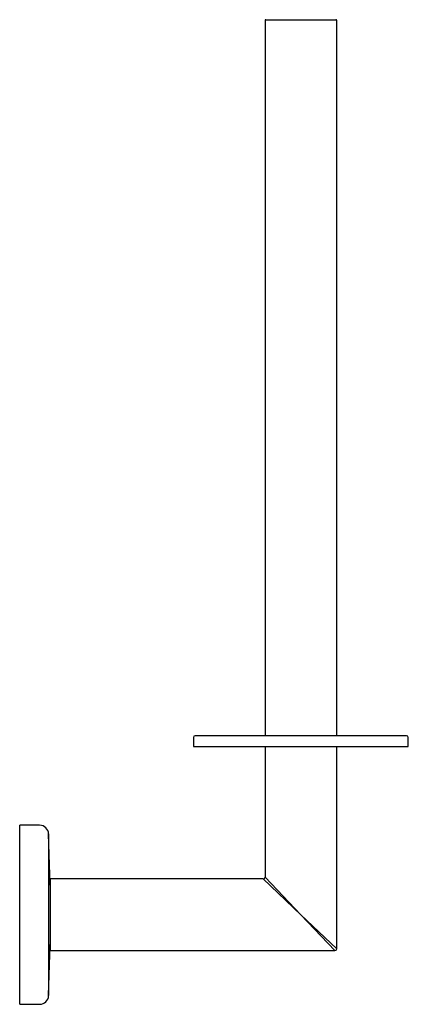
# Model space of a CAD drawing. Header units: millimetres. Extents: x 4024.012 to 4024.12, y 2177.279 to 2177.554.
import ezdxf

# ---------------------------------------------------------------- set-up
doc = ezdxf.new("R2010")
doc.units = ezdxf.units.MM
doc.layers.add('SANINDUSA', color=3, linetype='Continuous')

msp = doc.modelspace()

# ---------------------------------------------------------------- linework, layer by layer
at = {"layer": 'SANINDUSA'}
for p, q in [((4024.08018, 2177.55378), (4024.08018, 2177.35398)), ((4024.08038, 2177.55398), (4024.09998, 2177.55398)), ((4024.10018, 2177.35398), (4024.10018, 2177.55378)), ((4024.11968, 2177.35398), (4024.06068, 2177.35398)), ((4024.06018, 2177.35348), (4024.06018, 2177.35098)), ((4024.12018, 2177.35098), (4024.12018, 2177.35348)), ((4024.06018, 2177.35098), (4024.12018, 2177.35098)), ((4024.08018, 2177.35098), (4024.08018, 2177.31448)), ((4024.10018, 2177.29448), (4024.10018, 2177.35098)), ((4024.01725, 2177.32898), (4024.01168, 2177.32898)), ((4024.01168, 2177.27898), (4024.01168, 2177.32898)), ((4024.02018, 2177.31223), (4024.01975, 2177.32655)), ((4024.01975, 2177.32655), (4024.01975, 2177.28141)), ((4024.07968, 2177.31398), (4024.02018, 2177.31398)), ((4024.02018, 2177.31398), (4024.02018, 2177.29398)), ((4024.09018, 2177.30398), (4024.07968, 2177.31398)), ((4024.08018, 2177.31448), (4024.09018, 2177.30398)), ((4024.09968, 2177.29398), (4024.09018, 2177.30398)), ((4024.09018, 2177.30398), (4024.10018, 2177.29448)), ((4024.01975, 2177.28141), (4024.02018, 2177.29573)), ((4024.02018, 2177.29398), (4024.09968, 2177.29398)), ((4024.01168, 2177.27898), (4024.01725, 2177.27898))]:
    msp.add_line(p, q, dxfattribs=at)
for centre, radius, start, end in [((4024.08038, 2177.55378), 0.0002, 90, 180), ((4024.09998, 2177.55378), 0.0002, 0, 90), ((4024.06068, 2177.35348), 0.0005, 90, 180), ((4024.11968, 2177.35348), 0.0005, 0, 90), ((4024.01725, 2177.32648), 0.0025, 1.7098, 90), ((4024.07968, 2177.31448), 0.0005, 270, 359.9998), ((4024.09968, 2177.29448), 0.0005, 270, 0), ((4024.01725, 2177.28148), 0.0025, 270, 358.2902)]:
    msp.add_arc(centre, radius, start, end, dxfattribs=at)

doc.saveas('drawing.dxf')
